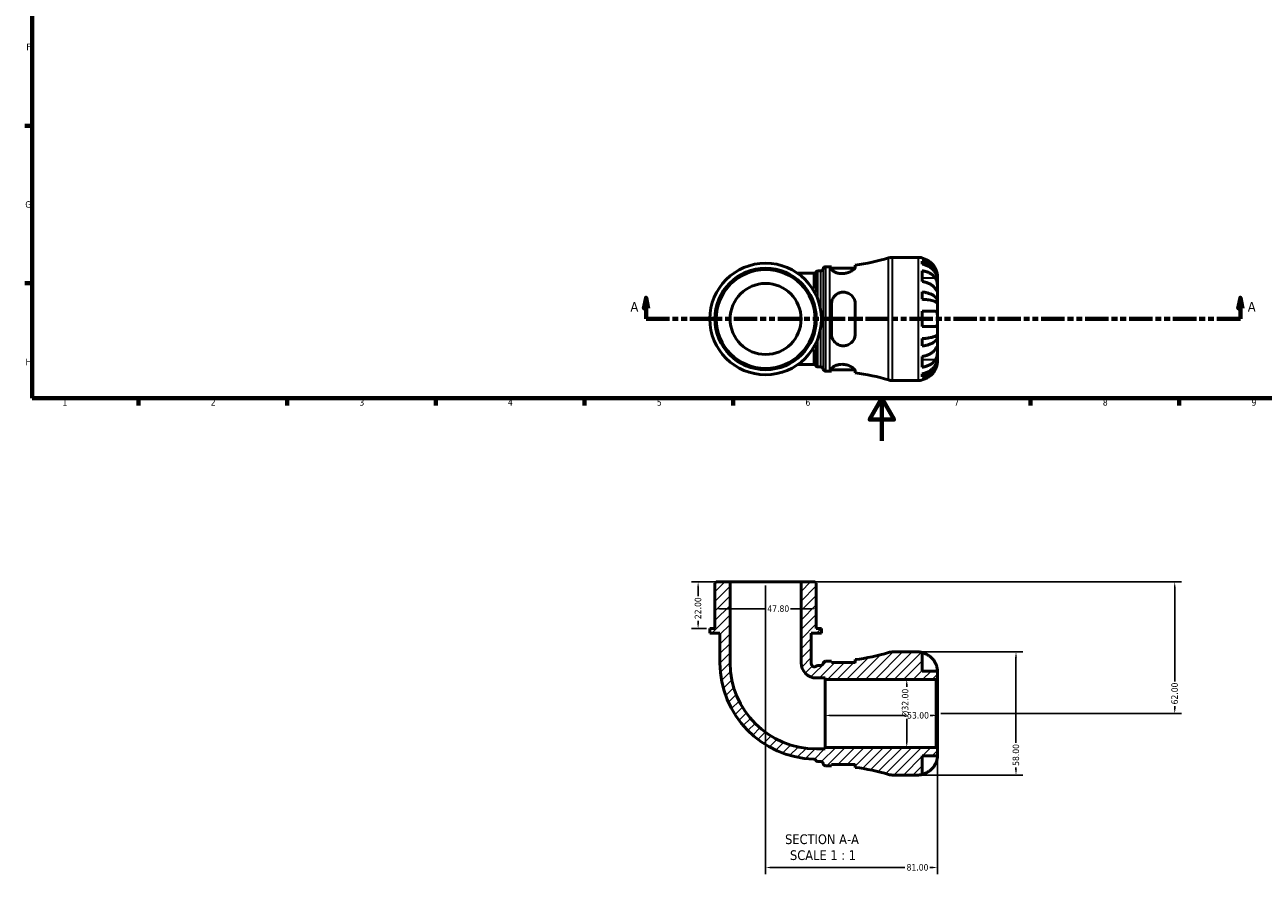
# Model space of a CAD drawing. Header units: millimetres. Extents: x 0 to 906, y -204 to 594.
# Tile 1 of 4: x 17 to 600, y -204 to 196. Entities that reach past the tile are written whole.
import ezdxf

# ---------------------------------------------------------------- set-up
doc = ezdxf.new("R2010")
doc.units = ezdxf.units.MM
doc.linetypes.add('DOUBLE_DASH_CHAIN', pattern=[1.2403, 0.6614, -0.0827, 0.1654, -0.0827, 0.1654, -0.0827])
for name, color, linetype, lineweight in [('Border (ANSI)', 7, 'Continuous', 70), ('Dimension (ANSI)', 7, 'Continuous', 25), ('Hatch (ANSI)', 7, 'Continuous', 18), ('Section Line (ANSI)', 7, 'DOUBLE_DASH_CHAIN', 70), ('Symbol (ANSI)', 7, 'Continuous', 25), ('Visible (ANSI)', 7, 'Continuous', 50), ('Visible Narrow (ANSI)', 7, 'Continuous', 35)]:
    doc.layers.add(name, color=color, linetype=linetype, lineweight=lineweight)
doc.styles.add('Label Text (ANSI)', font='tahoma.ttf')
doc.styles.add('Note Text (ANSI)', font='tahoma.ttf')
doc.dimstyles.new('Default - mm (ANSI)', dxfattribs={"dimtxt": 3.048, "dimasz": 2.5, "dimexe": 3.175, "dimexo": 1.6002, "dimgap": 0.8, "dimtad": 0, "dimtoh": 1, "dimrnd": 1e-08, "dimzin": 4, "dimdsep": 46, "dimtxsty": 'Note Text (ANSI)', "dimcen": 0.09, "dimdle": 10, "dimclrd": 256, "dimclre": 256, "dimclrt": 230, "dimadec": 1, "dimazin": 1, "dimtfac": 1, "dimtofl": 0, "dimtmove": 0, "dimatfit": 3, "dimfxl": 1, "dimtolj": 1, "dimtzin": 4, "dimlwd": -1, "dimlwe": -1, "dimarcsym": 0})

# ---------------------------------------------------------------- blocks, each defined once
blk = doc.blocks.new('Borders Default Border')
at = {"layer": 'Border (ANSI)'}
for p, q in [((20, 148.5), (16.55, 148.5)), ((20, 74.25), (16.55, 74.25)), ((70.08, 20), (70.08, 16.55)), ((140.17, 20), (140.17, 16.55)), ((210.25, 20), (210.25, 16.55)), ((280.33, 20), (280.33, 16.55)), ((350.42, 20), (350.42, 16.55)), ((490.58, 20), (490.58, 16.55)), ((560.67, 20), (560.67, 16.55))]:
    blk.add_line(p, q, dxfattribs=at)
at = {"layer": 'Border (ANSI)', "flags": 128}
for points in [[(20, 20), (20, 574), (821, 574), (821, 20), (20, 20)], [(420.5, 0), (420.5, 20), (414.73, 10), (426.27, 10), (420.5, 20)]]:
    blk.add_lwpolyline(points, dxfattribs=at)
at = {"layer": 'Border (ANSI)', "color": 230, "true_color": 0xff0080, "char_height": 3.05, "attachment_point": 7, "style": 'Note Text (ANSI)'}
for s, insert in [('F', (17.29, 184.1)), ('G', (16.81, 109.79)), ('H', (16.97, 35.6)), ('1', (34.35, 16.55)), ('2', (104.2, 16.55)), ('3', (174.26, 16.49)), ('4', (244.23, 16.55)), ('5', (314.48, 16.49)), ('6', (384.49, 16.49)), ('7', (454.6, 16.55)), ('8', (524.63, 16.48)), ('9', (594.7, 16.49))]:
    blk.add_mtext(s, dxfattribs=dict(at, insert=insert))
blk = doc.blocks.new('2dTransSection0')
at = {"layer": 'Section Line (ANSI)', "linetype": 'Continuous'}
for p, q in [((309.36, 67.4), (308.36, 62.4)), ((309.36, 62.4), (309.36, 67.4)), ((310.36, 62.4), (309.36, 67.4)), ((589.46, 67.4), (588.46, 62.4)), ((589.46, 62.4), (589.46, 67.4)), ((590.46, 62.4), (589.46, 67.4)), ((308.36, 62.4), (310.36, 62.4)), ((309.36, 57.4), (309.36, 62.4)), ((588.46, 62.4), (590.46, 62.4)), ((589.46, 57.4), (589.46, 62.4)), ((309.36, 57.4), (320.45, 57.4)), ((578.37, 57.4), (589.46, 57.4))]:
    blk.add_line(p, q, dxfattribs=at)
at = {"layer": 'Section Line (ANSI)', "linetype": 'DOUBLE_DASH_CHAIN', "ltscale": 16.683697}
blk.add_line((309.36, 57.4), (589.46, 57.4), dxfattribs=at)
at = {"layer": 'Section Line (ANSI)', "linetype": 'Continuous', "flags": 128}
for points in [[(310.36, 62.4), (309.36, 67.4), (308.36, 62.4), (310.36, 62.4)], [(590.46, 62.4), (589.46, 67.4), (588.46, 62.4), (590.46, 62.4)]]:
    blk.add_lwpolyline(points, dxfattribs=at)
at = {"layer": 'Section Line (ANSI)'}
for points in [[(310.36, 62.4), (309.36, 67.4), (308.36, 62.4), (310.36, 62.4)], [(590.46, 62.4), (589.46, 67.4), (588.46, 62.4), (590.46, 62.4)]]:
    blk.add_solid(points, dxfattribs=at)
at = {"layer": 'Section Line (ANSI)', "char_height": 4.57, "attachment_point": 7, "style": 'Label Text (ANSI)'}
for insert in [(302, 60.9), (592.93, 60.9)]:
    blk.add_mtext('A', dxfattribs=dict(at, insert=insert))
blk = doc.blocks.new('*D7')
at = {"layer": 'Defpoints', "color": 0, "transparency": 16777216}
for p in [(437.69, -99.57), (437.69, -157.57), (483.69, -157.57)]:
    blk.add_point(p, dxfattribs=at)
at = {"layer": 'Dimension (ANSI)', "transparency": 16777216}
for p, q in [((439.29, -99.57), (486.87, -99.57)), ((483.69, -102.07), (483.69, -142.46)), ((439.29, -157.57), (486.87, -157.57)), ((483.69, -155.07), (483.69, -154.06))]:
    blk.add_line(p, q, dxfattribs=at)
for points in [[(483.28, -102.07), (484.11, -102.07), (483.69, -99.57)], [(483.28, -155.07), (484.11, -155.07), (483.69, -157.57)]]:
    blk.add_solid(points, dxfattribs=at)
at = {"layer": 'Dimension (ANSI)', "color": 230, "true_color": 0xff0080, "transparency": 16777216, "insert": (482.1, -153.26), "char_height": 3.048, "attachment_point": 1, "rotation": 90, "style": 'Note Text (ANSI)'}
blk.add_mtext('\\A1;58.00', dxfattribs=at)
blk = doc.blocks.new('*D8')
at = {"layer": 'Defpoints', "color": 0, "transparency": 16777216}
for p in [(432.21, -112.57), (446.11, -112.57), (446.11, -144.57)]:
    blk.add_point(p, dxfattribs=at)
at = {"layer": 'Dimension (ANSI)', "transparency": 16777216}
for p, q in [((444.51, -112.57), (429.03, -112.57)), ((432.21, -115.07), (432.21, -116.02)), ((432.21, -142.07), (432.21, -131.16)), ((444.51, -144.57), (429.03, -144.57))]:
    blk.add_line(p, q, dxfattribs=at)
for points in [[(431.79, -115.07), (432.62, -115.07), (432.21, -112.57)], [(431.79, -142.07), (432.62, -142.07), (432.21, -144.57)]]:
    blk.add_solid(points, dxfattribs=at)
at = {"layer": 'Dimension (ANSI)', "color": 230, "true_color": 0xff0080, "transparency": 16777216, "insert": (429.91, -130.36), "char_height": 3.048, "attachment_point": 1, "rotation": 90, "style": 'Note Text (ANSI)'}
blk.add_mtext('\\A1;\\fAIGDT|b0|i0;\\H3.0480;\\ln\\fTahoma|b0|i0;\\H3.0480;32.00', dxfattribs=at)
blk = doc.blocks.new('*D9')
at = {"layer": 'Defpoints', "color": 0, "transparency": 16777216}
for p in [(393.69, -128.57), (446.69, -128.57), (446.69, -129.49)]:
    blk.add_point(p, dxfattribs=at)
at = {"layer": 'Dimension (ANSI)', "transparency": 16777216}
for p, q in [((396.19, -129.49), (431.58, -129.49)), ((444.19, -129.49), (443.18, -129.49))]:
    blk.add_line(p, q, dxfattribs=at)
for points in [[(396.19, -129.07), (396.19, -129.9), (393.69, -129.49)], [(444.19, -129.07), (444.19, -129.9), (446.69, -129.49)]]:
    blk.add_solid(points, dxfattribs=at)
at = {"layer": 'Dimension (ANSI)', "color": 230, "true_color": 0xff0080, "transparency": 16777216, "insert": (432.38, -127.9), "char_height": 3.048, "attachment_point": 1, "style": 'Note Text (ANSI)'}
blk.add_mtext('\\A1;53.00', dxfattribs=at)
blk = doc.blocks.new('*D10')
at = {"layer": 'Defpoints', "color": 0, "transparency": 16777216}
for p in [(382.42, -66.57), (446.69, -128.57), (558.51, -128.57)]:
    blk.add_point(p, dxfattribs=at)
at = {"layer": 'Dimension (ANSI)', "transparency": 16777216}
for p, q in [((384.02, -66.57), (561.68, -66.57)), ((558.51, -69.07), (558.51, -113.42)), ((558.51, -126.07), (558.51, -125.1)), ((448.29, -128.57), (561.68, -128.57))]:
    blk.add_line(p, q, dxfattribs=at)
for points in [[(558.09, -69.07), (558.92, -69.07), (558.51, -66.57)], [(558.09, -126.07), (558.92, -126.07), (558.51, -128.57)]]:
    blk.add_solid(points, dxfattribs=at)
at = {"layer": 'Dimension (ANSI)', "color": 230, "true_color": 0xff0080, "transparency": 16777216, "insert": (556.92, -124.3), "char_height": 3.048, "attachment_point": 1, "rotation": 90, "style": 'Note Text (ANSI)'}
blk.add_mtext('\\A1;62.00', dxfattribs=at)
blk = doc.blocks.new('*D11')
at = {"layer": 'Defpoints', "color": 0, "transparency": 16777216}
for p in [(348.96, -66.57), (333.88, -88.57), (339.4, -88.57)]:
    blk.add_point(p, dxfattribs=at)
at = {"layer": 'Dimension (ANSI)', "transparency": 16777216}
for p, q in [((347.36, -66.57), (330.71, -66.57)), ((333.88, -69.07), (333.88, -73.26)), ((333.88, -86.07), (333.88, -84.89)), ((337.8, -88.57), (330.71, -88.57))]:
    blk.add_line(p, q, dxfattribs=at)
for points in [[(333.46, -69.07), (334.3, -69.07), (333.88, -66.57)], [(333.46, -86.07), (334.3, -86.07), (333.88, -88.57)]]:
    blk.add_solid(points, dxfattribs=at)
at = {"layer": 'Dimension (ANSI)', "color": 230, "true_color": 0xff0080, "transparency": 16777216, "insert": (332.29, -84.09), "char_height": 3.048, "attachment_point": 1, "rotation": 90, "style": 'Note Text (ANSI)'}
blk.add_mtext('\\A1;22.00', dxfattribs=at)
blk = doc.blocks.new('*D12')
at = {"layer": 'Defpoints', "color": 0, "transparency": 16777216}
for p in [(341.79, -79.21), (389.6, -79.21), (389.6, -79.21)]:
    blk.add_point(p, dxfattribs=at)
at = {"layer": 'Dimension (ANSI)', "transparency": 16777216}
for p, q in [((344.29, -79.21), (365.71, -79.21)), ((387.1, -79.21), (377.48, -79.21))]:
    blk.add_line(p, q, dxfattribs=at)
for points in [[(344.29, -78.79), (344.29, -79.62), (341.79, -79.21)], [(387.1, -78.79), (387.1, -79.62), (389.6, -79.21)]]:
    blk.add_solid(points, dxfattribs=at)
at = {"layer": 'Dimension (ANSI)', "color": 230, "true_color": 0xff0080, "transparency": 16777216, "insert": (366.51, -77.61), "char_height": 3.048, "attachment_point": 1, "style": 'Note Text (ANSI)'}
blk.add_mtext('\\A1;47.80', dxfattribs=at)
blk = doc.blocks.new('*D13')
at = {"layer": 'Defpoints', "color": 0, "transparency": 16777216}
for p in [(365.69, -66.57), (446.69, -145.15), (446.69, -201.17)]:
    blk.add_point(p, dxfattribs=at)
at = {"layer": 'Dimension (ANSI)', "transparency": 16777216}
for p, q in [((365.69, -68.17), (365.69, -204.35)), ((446.69, -146.75), (446.69, -204.35)), ((368.19, -201.17), (431.34, -201.17)), ((444.19, -201.17), (443.04, -201.17))]:
    blk.add_line(p, q, dxfattribs=at)
for points in [[(368.19, -200.76), (368.19, -201.59), (365.69, -201.17)], [(444.19, -200.76), (444.19, -201.59), (446.69, -201.17)]]:
    blk.add_solid(points, dxfattribs=at)
at = {"layer": 'Dimension (ANSI)', "color": 230, "true_color": 0xff0080, "transparency": 16777216, "insert": (432.14, -199.58), "char_height": 3.048, "attachment_point": 1, "style": 'Note Text (ANSI)'}
blk.add_mtext('\\A1;81.00', dxfattribs=at)

msp = doc.modelspace()

# ---------------------------------------------------------------- hatches: boundary and pattern name
at = {"layer": 'Hatch (ANSI)'}
h = msp.add_hatch(dxfattribs=at)
h.set_pattern_fill('ANSI31', color=256, scale=25.4, style=0)
h.set_pattern_definition([(45, (0, 0), (-2.245064, 2.245064), [])])
edge = h.paths.add_edge_path()
edge.add_ellipse((425.307, -151.774), major_axis=(-1.684, -5.55), ratio=1, start_angle=0, end_angle=16.878833)
edge.add_line((425.307, -157.574), (437.694, -157.574))
edge.add_ellipse((437.694, -148.574), major_axis=(0, -9), ratio=1, start_angle=0, end_angle=11.536959)
edge.add_line((439.494, -157.392), (439.494, -148.574))
edge.add_line((439.494, -148.574), (446.694, -148.574))
edge.add_line((446.694, -148.574), (446.694, -145.154))
edge.add_line((446.694, -145.154), (446.114, -144.574))
edge.add_line((446.114, -144.574), (393.694, -144.574))
edge.add_line((393.694, -144.574), (393.694, -145.305))
edge.add_line((393.694, -145.305), (389.629, -145.305))
edge.add_ellipse((389.629, -104.639), major_axis=(0, -40.666), ratio=1, start_angle=270, end_angle=360, ccw=False)
edge.add_line((348.963, -104.639), (348.963, -66.574))
edge.add_line((348.963, -66.574), (342.372, -66.574))
edge.add_line((342.372, -66.574), (341.792, -67.154))
edge.add_line((341.792, -67.154), (341.792, -88.574))
edge.add_line((341.792, -88.574), (339.402, -88.574))
edge.add_line((339.402, -88.574), (339.402, -90.774))
edge.add_line((339.402, -90.774), (344.182, -90.774))
edge.add_line((344.182, -90.774), (344.182, -104.639))
edge.add_ellipse((389.629, -104.639), major_axis=(-45.446, 0), ratio=1, start_angle=0, end_angle=88.37673)
edge.add_spline(control_points=[(388.341, -150.067), (388.46, -150.07), (388.577, -150.092), (388.802, -150.17), (388.907, -150.226), (389.124, -150.387), (389.226, -150.501), (389.303, -150.63)], knot_values=[-0.1165758, -0.1165758, -0.1165758, -0.1165758, -0.0809453, -0.0809453, -0.0453148, -0.0453148, 0, 0, 0, 0], degree=3, periodic=0)
edge.add_spline(control_points=[(389.303, -150.63), (389.366, -150.734), (389.444, -150.827), (389.631, -150.991), (389.74, -151.059), (389.998, -151.164), (390.147, -151.194), (390.298, -151.194)], knot_values=[-0.1198942, -0.1198942, -0.1198942, -0.1198942, -0.0835517, -0.0835517, -0.0453148, -0.0453148, 0, 0, 0, 0], degree=3, periodic=0)
edge.add_line((390.298, -151.194), (391.667, -151.194))
edge.add_ellipse((391.667, -152.354), major_axis=(0, 1.16), ratio=1, start_angle=277.180756, end_angle=360, ccw=False)
edge.add_ellipse((393.969, -152.064), major_axis=(-1.151, -0.145), ratio=1, start_angle=0, end_angle=82.819244)
edge.add_line((393.969, -153.224), (395.989, -153.224))
edge.add_ellipse((395.989, -248.401), major_axis=(0, 95.177), ratio=1, start_angle=359.554522, end_angle=360, ccw=False)
edge.add_line((396.729, -153.227), (396.729, -152.584))
edge.add_line((396.729, -152.584), (407.929, -152.584))
edge.add_line((407.929, -152.584), (407.929, -153.976))
edge.add_ellipse((395.989, -248.401), major_axis=(11.94, 94.425), ratio=1, start_angle=350.327932, end_angle=360, ccw=False)
edge = h.paths.add_edge_path()
edge.add_ellipse((425.307, -105.374), major_axis=(0, 5.8), ratio=1, start_angle=0, end_angle=16.878833)
edge.add_ellipse((395.989, -8.747), major_axis=(27.635, -91.077), ratio=1, start_angle=350.327932, end_angle=360, ccw=False)
edge.add_line((407.929, -103.172), (407.929, -104.564))
edge.add_line((407.929, -104.564), (396.729, -104.564))
edge.add_line((396.729, -104.564), (396.729, -103.921))
edge.add_ellipse((395.989, -8.747), major_axis=(0.74, -95.174), ratio=1, start_angle=359.554522, end_angle=360, ccw=False)
edge.add_line((395.989, -103.924), (393.969, -103.924))
edge.add_ellipse((393.969, -105.084), major_axis=(0, 1.16), ratio=1, start_angle=0, end_angle=82.819244)
edge.add_ellipse((391.667, -104.794), major_axis=(1.151, -0.145), ratio=1, start_angle=277.180756, end_angle=360, ccw=False)
edge.add_line((391.667, -105.954), (390.273, -105.954))
edge.add_ellipse((390.273, -107.114), major_axis=(0, 1.16), ratio=1, start_angle=0, end_angle=44.110988)
edge.add_spline(control_points=[(389.466, -106.281), (389.399, -106.345), (389.325, -106.401), (389.166, -106.495), (389.081, -106.532), (388.848, -106.602), (388.696, -106.617), (388.396, -106.588), (388.249, -106.544), (387.982, -106.403), (387.864, -106.307), (387.767, -106.191)], knot_values=[-0.191387, -0.191387, -0.191387, -0.191387, -0.1636656, -0.1636656, -0.1359443, -0.1359443, -0.0906295, -0.0906295, -0.0453148, -0.0453148, 0, 0, 0, 0], degree=3, periodic=0)
edge.add_ellipse((389.629, -104.639), major_axis=(-1.861, -1.552), ratio=1, start_angle=320.17745, end_angle=360, ccw=False)
edge.add_line((387.205, -104.639), (387.205, -90.774))
edge.add_line((387.205, -90.774), (391.985, -90.774))
edge.add_line((391.985, -90.774), (391.985, -88.574))
edge.add_line((391.985, -88.574), (389.595, -88.574))
edge.add_line((389.595, -88.574), (389.595, -67.154))
edge.add_line((389.595, -67.154), (389.015, -66.574))
edge.add_line((389.015, -66.574), (382.425, -66.574))
edge.add_line((382.425, -66.574), (382.425, -104.639))
edge.add_ellipse((389.629, -104.639), major_axis=(-7.204, 0), ratio=1, start_angle=0, end_angle=90)
edge.add_line((389.629, -111.843), (393.694, -111.843))
edge.add_line((393.694, -111.843), (393.694, -112.574))
edge.add_line((393.694, -112.574), (446.114, -112.574))
edge.add_line((446.114, -112.574), (446.694, -111.994))
edge.add_line((446.694, -111.994), (446.694, -108.574))
edge.add_line((446.694, -108.574), (439.494, -108.574))
edge.add_line((439.494, -108.574), (439.494, -99.756))
edge.add_ellipse((437.694, -108.574), major_axis=(1.8, 8.818), ratio=1, start_angle=0, end_angle=11.536959)
edge.add_line((437.694, -99.574), (425.307, -99.574))

# ---------------------------------------------------------------- linework, layer by layer
at = {"layer": 'Visible (ANSI)'}
for p, q in [((393.969, 82.051), (395.989, 82.051)), ((396.729, 82.054), (396.729, 81.027)), ((407.929, 81.808), (407.929, 82.803)), ((425.307, 86.401), (437.694, 86.401)), ((439.494, 86.219), (439.494, 85.993)), ((439.494, 84.686), (439.494, 83.253)), ((388.318, 78.912), (380.81, 78.912)), ((390.297, 80.021), (391.667, 80.021)), ((396.729, 81.411), (407.798, 81.411)), ((439.494, 80.164), (439.494, 75.073)), ((446.694, 76.114), (446.676, 76.114)), ((446.694, 76.114), (446.694, 77.401)), ((446.694, 75.624), (446.694, 76.114)), ((439.494, 70.136), (439.494, 66.676)), ((446.694, 71.543), (446.694, 75.624)), ((446.694, 65.642), (446.694, 71.543)), ((396.729, 64.441), (396.729, 50.361)), ((407.929, 50.361), (407.929, 64.441)), ((446.694, 65.642), (445.368, 65.642)), ((446.694, 64.459), (446.694, 65.642)), ((446.694, 57.401), (446.694, 64.459)), ((439.494, 61.001), (439.494, 53.801)), ((446.694, 50.342), (446.694, 57.401)), ((439.494, 48.126), (439.494, 44.666)), ((446.694, 49.16), (445.368, 49.16)), ((446.694, 49.16), (446.694, 50.342)), ((446.694, 43.259), (446.694, 49.16)), ((446.694, 39.178), (446.694, 43.259)), ((380.81, 35.89), (388.318, 35.89)), ((439.494, 39.729), (439.494, 34.637)), ((446.694, 38.688), (446.676, 38.688)), ((446.694, 38.688), (446.694, 39.178)), ((446.694, 37.401), (446.694, 38.688)), ((390.297, 34.781), (391.667, 34.781)), ((393.969, 32.751), (395.989, 32.751)), ((396.729, 33.775), (396.729, 32.748)), ((396.729, 33.391), (407.798, 33.391)), ((407.929, 31.999), (407.929, 32.994)), ((439.494, 31.549), (439.494, 30.116)), ((425.307, 28.401), (437.694, 28.401)), ((439.494, 28.809), (439.494, 28.583)), ((342.372, -66.574), (341.792, -67.154)), ((341.792, -67.154), (341.792, -88.574)), ((348.963, -66.574), (342.372, -66.574)), ((348.963, -104.639), (348.963, -66.574)), ((382.425, -66.574), (348.963, -66.574)), ((389.015, -66.574), (382.425, -66.574)), ((382.425, -66.574), (382.425, -104.639)), ((389.595, -67.154), (389.015, -66.574)), ((389.595, -88.574), (389.595, -67.154)), ((341.792, -88.574), (339.402, -88.574)), ((339.402, -88.574), (339.402, -90.774)), ((339.402, -90.774), (344.182, -90.774)), ((344.182, -90.774), (344.182, -104.639)), ((387.205, -104.639), (387.205, -90.774)), ((387.205, -90.774), (391.985, -90.774)), ((391.985, -88.574), (389.595, -88.574)), ((391.985, -90.774), (391.985, -88.574)), ((395.989, -103.924), (393.969, -103.924)), ((396.729, -104.564), (396.729, -103.921)), ((407.929, -104.564), (396.729, -104.564)), ((407.929, -103.172), (407.929, -104.564)), ((437.694, -99.574), (425.307, -99.574)), ((439.494, -108.574), (439.494, -99.756)), ((391.667, -105.954), (390.273, -105.954)), ((446.694, -108.574), (439.494, -108.574)), ((446.694, -111.994), (446.694, -108.574)), ((389.629, -111.843), (393.694, -111.843)), ((393.694, -111.843), (393.694, -112.574)), ((393.694, -112.574), (446.114, -112.574)), ((393.694, -144.574), (393.694, -112.574)), ((446.114, -112.574), (446.694, -111.994)), ((446.114, -112.574), (446.114, -144.574)), ((446.694, -145.154), (446.694, -111.994)), ((393.694, -145.305), (389.629, -145.305)), ((446.114, -144.574), (393.694, -144.574)), ((393.694, -144.574), (393.694, -145.305)), ((446.694, -145.154), (446.114, -144.574)), ((446.694, -148.574), (446.694, -145.154)), ((390.298, -151.194), (391.667, -151.194)), ((439.494, -157.392), (439.494, -148.574)), ((439.494, -148.574), (446.694, -148.574)), ((393.969, -153.224), (395.989, -153.224)), ((396.729, -153.227), (396.729, -152.584)), ((396.729, -152.584), (407.929, -152.584)), ((407.929, -152.584), (407.929, -153.976)), ((425.307, -157.574), (437.694, -157.574))]:
    msp.add_line(p, q, dxfattribs=at)
for radius in [26.292, 23.901, 23.322, 16.731]:
    msp.add_circle((365.694, 57.401), radius, dxfattribs=at)
for centre, radius, start, end in [((393.969, 80.891), 1.16, 90, 172.819244), ((395.989, 177.228), 95.177, 270, 270.445478), ((395.989, 177.228), 95.177, 277.206765, 286.878833), ((425.307, 80.601), 5.8, 90, 106.878833), ((437.694, 77.401), 9, 78.463041, 90), ((391.667, 81.181), 1.16, 270, 352.819244), ((391.667, 33.621), 1.16, 7.180756, 90), ((393.969, 33.911), 1.16, 187.180756, 270), ((395.989, -62.426), 95.177, 89.554522, 90), ((395.989, -62.426), 95.177, 73.121167, 82.793235), ((425.307, 34.201), 5.8, 253.121167, 270), ((437.694, 37.401), 9, 270, 281.536959), ((389.629, -104.639), 45.446, 180, 268.37673), ((389.629, -104.639), 40.666, 180, 270), ((389.629, -104.639), 7.204, 180, 270), ((389.629, -104.639), 2.424, 180, 219.82255), ((391.667, -104.794), 1.16, 270, 352.819244), ((393.969, -105.084), 1.16, 90, 172.819244), ((395.989, -8.747), 95.177, 270, 270.445478), ((395.989, -8.747), 95.177, 277.206765, 286.878833), ((425.307, -105.374), 5.8, 90, 106.878833), ((437.694, -108.574), 9, 78.463041, 90), ((390.273, -107.114), 1.16, 90, 134.110988), ((391.667, -152.354), 1.16, 7.180756, 90), ((393.969, -152.064), 1.16, 187.180756, 270), ((395.989, -248.401), 95.177, 89.554522, 90), ((395.989, -248.401), 95.177, 73.121167, 82.793235), ((425.307, -151.774), 5.8, 253.121167, 270), ((437.694, -148.574), 9, 270, 281.536959)]:
    msp.add_arc(centre, radius, start, end, dxfattribs=at)
for points, knots in [([(407.929, 81.808), (407.929, 81.74), (407.914, 81.667), (407.807, 81.381), (407.627, 81.141), (407.027, 80.565), (406.557, 80.223), (405.438, 79.608), (404.8, 79.333), (403.557, 78.976), (402.99, 78.866), (401.872, 78.769), (401.339, 78.774), (400.222, 78.89), (399.662, 79.015), (398.552, 79.38), (398.038, 79.636), (397.225, 80.178), (396.94, 80.465), (396.756, 80.831), (396.729, 80.932), (396.729, 81.027)], [-1.976537, -1.976537, -1.976537, -1.976537, -1.9030487, -1.9030487, -1.7054356, -1.7054356, -1.457634, -1.457634, -1.2250225, -1.2250225, -1.0491036, -1.0491036, -0.8871083, -0.8871083, -0.6981528, -0.6981528, -0.4672574, -0.4672574, -0.2235738, -0.2235738, -0.1232095, -0.1232095, -0.1232095, -0.1232095]), ([(445.818, 81.001), (445.635, 81.389), (445.415, 81.781), (444.83, 82.663), (444.438, 83.136), (443.651, 83.926), (443.184, 84.318), (442.178, 84.994), (441.639, 85.278), (440.629, 85.698), (440.068, 85.875), (439.494, 85.993)], [4.42788405, 4.42788405, 4.42788405, 4.42788405, 4.5512464, 4.5512464, 4.71913293, 4.71913293, 4.88586959, 4.88586959, 5.05260626, 5.05260626, 5.21400469, 5.21400469, 5.21400469, 5.21400469]), ([(439.494, 84.686), (440.071, 84.571), (440.635, 84.399), (441.647, 83.993), (442.186, 83.719), (443.193, 83.066), (443.66, 82.688), (444.446, 81.926), (444.837, 81.471), (445.51, 80.493), (445.793, 79.969), (446.22, 78.971), (446.402, 78.404), (446.639, 77.246), (446.694, 76.655), (446.694, 76.114)], [0.1707461, 0.1707461, 0.1707461, 0.1707461, 0.33284, 0.33284, 0.4994944, 0.4994944, 0.6661487, 0.6661487, 0.8332087, 0.8332087, 1.0002688, 1.0002688, 1.1679728, 1.1679728, 1.3356767, 1.3356767, 1.3356767, 1.3356767]), ([(446.694, 75.624), (446.694, 76.106), (446.639, 76.632), (446.402, 77.662), (446.22, 78.167), (445.793, 79.055), (445.51, 79.521), (444.837, 80.392), (444.446, 80.796), (443.66, 81.475), (443.193, 81.811), (442.186, 82.392), (441.647, 82.636), (440.635, 82.998), (440.071, 83.151), (439.494, 83.253)], [4.0142509, 4.0142509, 4.0142509, 4.0142509, 4.1819549, 4.1819549, 4.3496588, 4.3496588, 4.5167189, 4.5167189, 4.6837789, 4.6837789, 4.8504333, 4.8504333, 5.0170876, 5.0170876, 5.1791816, 5.1791816, 5.1791816, 5.1791816]), ([(388.318, 78.912), (388.442, 78.912), (388.565, 78.933), (388.781, 79.002), (388.873, 79.05), (389.023, 79.147), (389.081, 79.196), (389.174, 79.286), (389.209, 79.328), (389.267, 79.402), (389.289, 79.435), (389.307, 79.466), (389.307, 79.466), (389.308, 79.467)], [10.6702702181, 10.6702702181, 10.6702702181, 10.6702702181, 10.6708858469, 10.6708858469, 10.6715126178, 10.6715126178, 10.6721393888, 10.6721393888, 10.6727661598, 10.6727661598, 10.6733929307, 10.6733929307, 10.6734040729, 10.6734040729, 10.6734040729, 10.6734040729]), ([(390.297, 80.021), (390.173, 80.021), (390.05, 80), (389.834, 79.931), (389.742, 79.883), (389.592, 79.787), (389.534, 79.737), (389.441, 79.647), (389.406, 79.605), (389.348, 79.53), (389.326, 79.497), (389.308, 79.467)], [6.28318792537, 6.28318792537, 6.28318792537, 6.28318792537, 6.28322681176, 6.28322681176, 6.28326652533, 6.28326652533, 6.2833062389, 6.2833062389, 6.28334595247, 6.28334595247, 6.28338649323, 6.28338649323, 6.28338649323, 6.28338649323]), ([(439.494, 80.164), (440.068, 80.081), (440.629, 79.955), (441.639, 79.658), (442.178, 79.457), (443.184, 78.98), (443.651, 78.703), (444.438, 78.144), (444.83, 77.81), (445.415, 77.186), (445.635, 76.908), (445.818, 76.634)], [0.17075309, 0.17075309, 0.17075309, 0.17075309, 0.33215152, 0.33215152, 0.49888818, 0.49888818, 0.66562485, 0.66562485, 0.83351137, 0.83351137, 0.95687373, 0.95687373, 0.95687373, 0.95687373]), ([(446.694, 77.401), (446.694, 77.401), (446.694, 77.434), (446.692, 77.569), (446.689, 77.676), (446.667, 78.034), (446.639, 78.327), (446.532, 78.922), (446.472, 79.189), (446.333, 79.681), (446.264, 79.897), (446.105, 80.34), (446.014, 80.566), (445.883, 80.86), (445.851, 80.931), (445.818, 81.001)], [-2.49913258, -2.49913258, -2.49913258, -2.49913258, -2.41505436, -2.41505436, -2.32384732, -2.32384732, -2.1841143, -2.1841143, -2.08674766, -2.08674766, -2.01440674, -2.01440674, -1.93994266, -1.93994266, -1.91637503, -1.91637503, -1.91637503, -1.91637503]), ([(445.818, 76.634), (445.877, 76.546), (445.933, 76.452), (446.084, 76.174), (446.171, 75.979), (446.327, 75.552), (446.395, 75.321), (446.528, 74.741), (446.582, 74.388), (446.664, 73.582), (446.681, 73.136), (446.695, 72.279), (446.694, 71.88), (446.694, 71.543)], [-0.58004807, -0.58004807, -0.58004807, -0.58004807, -0.5384523, -0.5384523, -0.46383793, -0.46383793, -0.3862639, -0.3862639, -0.27840269, -0.27840269, -0.14277912, -0.14277912, 0, 0, 0, 0]), ([(396.729, 64.441), (396.729, 64.651), (396.74, 64.86), (396.837, 65.715), (397.021, 66.34), (397.618, 67.55), (398.05, 68.124), (399.071, 69.043), (399.642, 69.401), (400.783, 69.851), (401.32, 69.977), (402.422, 70.067), (402.97, 70.03), (404.164, 69.775), (404.782, 69.517), (406.007, 68.739), (406.577, 68.174), (407.41, 66.905), (407.693, 66.214), (407.896, 65.137), (407.929, 64.791), (407.929, 64.441)], [-1.9566469, -1.9566469, -1.9566469, -1.9566469, -1.8907363, -1.8907363, -1.685466, -1.685466, -1.4592397, -1.4592397, -1.2519448, -1.2519448, -1.0855647, -1.0855647, -0.9191225, -0.9191225, -0.710223, -0.710223, -0.4527267, -0.4527267, -0.2140161, -0.2140161, -0.1042525, -0.1042525, -0.1042525, -0.1042525]), ([(445.818, 71.543), (445.635, 71.817), (445.415, 72.095), (444.83, 72.718), (444.438, 73.052), (443.651, 73.612), (443.184, 73.889), (442.178, 74.366), (441.639, 74.567), (440.629, 74.864), (440.068, 74.99), (439.494, 75.073)], [4.42788405, 4.42788405, 4.42788405, 4.42788405, 4.5512464, 4.5512464, 4.71913293, 4.71913293, 4.88586959, 4.88586959, 5.05260626, 5.05260626, 5.21400469, 5.21400469, 5.21400469, 5.21400469]), ([(439.494, 70.136), (440.071, 70.076), (440.635, 69.985), (441.647, 69.772), (442.186, 69.629), (443.193, 69.287), (443.66, 69.088), (444.446, 68.689), (444.837, 68.451), (445.51, 67.938), (445.793, 67.663), (446.22, 67.14), (446.402, 66.843), (446.639, 66.236), (446.694, 65.926), (446.694, 65.642)], [0.1707461, 0.1707461, 0.1707461, 0.1707461, 0.33284, 0.33284, 0.4994944, 0.4994944, 0.6661487, 0.6661487, 0.8332087, 0.8332087, 1.0002688, 1.0002688, 1.1679728, 1.1679728, 1.3356767, 1.3356767, 1.3356767, 1.3356767]), ([(446.694, 71.543), (446.694, 71.36), (446.694, 71.197), (446.692, 70.908), (446.691, 70.786), (446.675, 70.564), (446.657, 70.495), (446.581, 70.483), (446.526, 70.533), (446.388, 70.705), (446.32, 70.8), (446.163, 71.027), (446.075, 71.158), (445.927, 71.38), (445.873, 71.46), (445.818, 71.543)], [0, 0, 0, 0, 0.07774953, 0.07774953, 0.16081914, 0.16081914, 0.27783798, 0.27783798, 0.3882896, 0.3882896, 0.46542959, 0.46542959, 0.54035429, 0.54035429, 0.57953204, 0.57953204, 0.57953204, 0.57953204]), ([(446.694, 64.459), (446.694, 64.599), (446.639, 64.752), (446.402, 65.052), (446.22, 65.198), (445.793, 65.456), (445.51, 65.592), (444.837, 65.845), (444.446, 65.962), (443.66, 66.16), (443.193, 66.257), (442.186, 66.426), (441.647, 66.497), (440.635, 66.602), (440.071, 66.647), (439.494, 66.676)], [4.0142509, 4.0142509, 4.0142509, 4.0142509, 4.1819549, 4.1819549, 4.3496588, 4.3496588, 4.5167189, 4.5167189, 4.6837789, 4.6837789, 4.8504333, 4.8504333, 5.0170876, 5.0170876, 5.1791816, 5.1791816, 5.1791816, 5.1791816]), ([(439.494, 61.001), (440.068, 61.001), (440.629, 61.001), (441.639, 61.001), (442.178, 61.001), (443.184, 61.001), (443.651, 61.001), (444.438, 61.001), (444.83, 61.001), (445.415, 61.001), (445.635, 61.001), (445.818, 61.001)], [0.17075309, 0.17075309, 0.17075309, 0.17075309, 0.33215152, 0.33215152, 0.49888818, 0.49888818, 0.66562485, 0.66562485, 0.83351137, 0.83351137, 0.95687373, 0.95687373, 0.95687373, 0.95687373]), ([(445.818, 61.001), (445.819, 61.001), (445.821, 61.001), (445.912, 61), (445.995, 60.985), (446.138, 60.926), (446.2, 60.885), (446.325, 60.768), (446.384, 60.684), (446.523, 60.403), (446.582, 60.171), (446.664, 59.571), (446.681, 59.197), (446.695, 58.348), (446.694, 57.877), (446.694, 57.401)], [-0.58332629, -0.58332629, -0.58332629, -0.58332629, -0.58206847, -0.58206847, -0.51861604, -0.51861604, -0.4628074, -0.4628074, -0.39473272, -0.39473272, -0.27692423, -0.27692423, -0.14288351, -0.14288351, 0, 0, 0, 0]), ([(445.818, 53.801), (445.635, 53.801), (445.415, 53.801), (444.83, 53.801), (444.438, 53.801), (443.651, 53.801), (443.184, 53.801), (442.178, 53.801), (441.639, 53.801), (440.629, 53.801), (440.068, 53.801), (439.494, 53.801)], [4.42788405, 4.42788405, 4.42788405, 4.42788405, 4.5512464, 4.5512464, 4.71913293, 4.71913293, 4.88586959, 4.88586959, 5.05260626, 5.05260626, 5.21400469, 5.21400469, 5.21400469, 5.21400469]), ([(446.694, 57.401), (446.694, 57.108), (446.694, 56.817), (446.692, 56.22), (446.688, 55.92), (446.662, 55.236), (446.63, 54.882), (446.517, 54.398), (446.454, 54.237), (446.322, 54.032), (446.263, 53.968), (446.136, 53.875), (446.07, 53.843), (445.942, 53.808), (445.881, 53.801), (445.818, 53.801)], [0, 0, 0, 0, 0.08783311, 0.08783311, 0.18435408, 0.18435408, 0.32279749, 0.32279749, 0.41754463, 0.41754463, 0.47774931, 0.47774931, 0.53276241, 0.53276241, 0.57681269, 0.57681269, 0.57681269, 0.57681269]), ([(407.929, 50.361), (407.929, 50.127), (407.914, 49.894), (407.807, 49.043), (407.627, 48.45), (407.027, 47.22), (406.557, 46.612), (405.438, 45.649), (404.8, 45.281), (403.557, 44.868), (402.99, 44.77), (401.872, 44.754), (401.339, 44.823), (400.222, 45.135), (399.662, 45.399), (398.552, 46.161), (398.038, 46.691), (397.225, 47.933), (396.94, 48.653), (396.756, 49.724), (396.729, 50.042), (396.729, 50.361)], [-1.976537, -1.976537, -1.976537, -1.976537, -1.9030487, -1.9030487, -1.7054356, -1.7054356, -1.457634, -1.457634, -1.2250225, -1.2250225, -1.0491036, -1.0491036, -0.8871083, -0.8871083, -0.6981528, -0.6981528, -0.4672574, -0.4672574, -0.2235738, -0.2235738, -0.1232095, -0.1232095, -0.1232095, -0.1232095]), ([(439.494, 48.126), (440.071, 48.155), (440.635, 48.2), (441.647, 48.305), (442.186, 48.376), (443.193, 48.545), (443.66, 48.642), (444.446, 48.839), (444.837, 48.957), (445.51, 49.21), (445.793, 49.345), (446.22, 49.604), (446.402, 49.75), (446.639, 50.05), (446.694, 50.203), (446.694, 50.342)], [0.1707461, 0.1707461, 0.1707461, 0.1707461, 0.33284, 0.33284, 0.4994944, 0.4994944, 0.6661487, 0.6661487, 0.8332087, 0.8332087, 1.0002688, 1.0002688, 1.1679728, 1.1679728, 1.3356767, 1.3356767, 1.3356767, 1.3356767]), ([(446.694, 49.16), (446.694, 48.876), (446.639, 48.566), (446.402, 47.959), (446.22, 47.662), (445.793, 47.139), (445.51, 46.864), (444.837, 46.351), (444.446, 46.113), (443.66, 45.714), (443.193, 45.515), (442.186, 45.173), (441.647, 45.03), (440.635, 44.817), (440.071, 44.726), (439.494, 44.666)], [4.0142509, 4.0142509, 4.0142509, 4.0142509, 4.1819549, 4.1819549, 4.3496588, 4.3496588, 4.5167189, 4.5167189, 4.6837789, 4.6837789, 4.8504333, 4.8504333, 5.0170876, 5.0170876, 5.1791816, 5.1791816, 5.1791816, 5.1791816]), ([(439.494, 39.729), (440.068, 39.812), (440.629, 39.938), (441.639, 40.235), (442.178, 40.436), (443.184, 40.913), (443.651, 41.19), (444.438, 41.749), (444.83, 42.083), (445.415, 42.707), (445.635, 42.985), (445.818, 43.259)], [0.17075309, 0.17075309, 0.17075309, 0.17075309, 0.33215152, 0.33215152, 0.49888818, 0.49888818, 0.66562485, 0.66562485, 0.83351137, 0.83351137, 0.95687373, 0.95687373, 0.95687373, 0.95687373]), ([(445.818, 43.259), (445.877, 43.347), (445.933, 43.432), (446.084, 43.657), (446.171, 43.786), (446.327, 44.011), (446.395, 44.105), (446.528, 44.271), (446.582, 44.319), (446.664, 44.306), (446.681, 44.214), (446.695, 43.862), (446.694, 43.595), (446.694, 43.259)], [-0.58004807, -0.58004807, -0.58004807, -0.58004807, -0.5384523, -0.5384523, -0.46383793, -0.46383793, -0.3862639, -0.3862639, -0.27840269, -0.27840269, -0.14277912, -0.14277912, 0, 0, 0, 0]), ([(446.694, 43.259), (446.694, 43.076), (446.694, 42.873), (446.692, 42.422), (446.691, 42.172), (446.675, 41.544), (446.657, 41.159), (446.581, 40.405), (446.526, 40.044), (446.388, 39.459), (446.32, 39.229), (446.163, 38.804), (446.075, 38.61), (445.927, 38.339), (445.873, 38.251), (445.818, 38.168)], [0, 0, 0, 0, 0.07774953, 0.07774953, 0.16081914, 0.16081914, 0.27783798, 0.27783798, 0.3882896, 0.3882896, 0.46542959, 0.46542959, 0.54035429, 0.54035429, 0.57953204, 0.57953204, 0.57953204, 0.57953204]), ([(389.308, 35.335), (389.29, 35.365), (389.268, 35.398), (389.211, 35.472), (389.176, 35.513), (389.084, 35.604), (389.026, 35.653), (388.878, 35.75), (388.786, 35.797), (388.57, 35.868), (388.444, 35.89), (388.318, 35.89)], [17.7510039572, 17.7510039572, 17.7510039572, 17.7510039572, 17.7516358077, 17.7516358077, 17.7522676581, 17.7522676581, 17.7528995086, 17.7528995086, 17.7535313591, 17.7535313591, 17.7541632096, 17.7541632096, 17.7541632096, 17.7541632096]), ([(389.308, 35.335), (389.326, 35.306), (389.347, 35.273), (389.404, 35.199), (389.439, 35.158), (389.531, 35.067), (389.588, 35.018), (389.736, 34.922), (389.828, 34.874), (390.045, 34.803), (390.171, 34.781), (390.297, 34.781)], [3.14140650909, 3.14140650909, 3.14140650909, 3.14140650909, 3.14144622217, 3.14144622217, 3.14148593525, 3.14148593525, 3.14152564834, 3.14152564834, 3.14156536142, 3.14156536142, 3.14160507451, 3.14160507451, 3.14160507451, 3.14160507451]), ([(396.729, 33.775), (396.729, 33.837), (396.74, 33.903), (396.837, 34.181), (397.021, 34.415), (397.618, 34.912), (398.05, 35.176), (399.071, 35.613), (399.642, 35.79), (400.783, 35.987), (401.32, 36.029), (402.422, 36.003), (402.97, 35.935), (404.164, 35.678), (404.782, 35.466), (406.007, 34.916), (406.577, 34.564), (407.41, 33.904), (407.693, 33.595), (407.896, 33.207), (407.929, 33.095), (407.929, 32.994)], [-1.9566469, -1.9566469, -1.9566469, -1.9566469, -1.8907363, -1.8907363, -1.685466, -1.685466, -1.4592397, -1.4592397, -1.2519448, -1.2519448, -1.0855647, -1.0855647, -0.9191225, -0.9191225, -0.710223, -0.710223, -0.4527267, -0.4527267, -0.2140161, -0.2140161, -0.1042525, -0.1042525, -0.1042525, -0.1042525]), ([(439.494, 31.549), (440.071, 31.651), (440.635, 31.804), (441.647, 32.166), (442.186, 32.41), (443.193, 32.991), (443.66, 33.327), (444.446, 34.005), (444.837, 34.41), (445.51, 35.28), (445.793, 35.747), (446.22, 36.635), (446.402, 37.14), (446.639, 38.17), (446.694, 38.696), (446.694, 39.178)], [0.1707461, 0.1707461, 0.1707461, 0.1707461, 0.33284, 0.33284, 0.4994944, 0.4994944, 0.6661487, 0.6661487, 0.8332087, 0.8332087, 1.0002688, 1.0002688, 1.1679728, 1.1679728, 1.3356767, 1.3356767, 1.3356767, 1.3356767]), ([(446.694, 38.688), (446.694, 38.147), (446.639, 37.556), (446.402, 36.398), (446.22, 35.831), (445.793, 34.833), (445.51, 34.309), (444.837, 33.331), (444.446, 32.876), (443.66, 32.114), (443.193, 31.736), (442.186, 31.083), (441.647, 30.809), (440.635, 30.403), (440.071, 30.231), (439.494, 30.116)], [4.0142509, 4.0142509, 4.0142509, 4.0142509, 4.1819549, 4.1819549, 4.3496588, 4.3496588, 4.5167189, 4.5167189, 4.6837789, 4.6837789, 4.8504333, 4.8504333, 5.0170876, 5.0170876, 5.1791816, 5.1791816, 5.1791816, 5.1791816]), ([(445.818, 38.168), (445.635, 37.894), (445.415, 37.616), (444.83, 36.992), (444.438, 36.658), (443.651, 36.099), (443.184, 35.822), (442.178, 35.344), (441.639, 35.144), (440.629, 34.847), (440.068, 34.721), (439.494, 34.637)], [4.42788405, 4.42788405, 4.42788405, 4.42788405, 4.5512464, 4.5512464, 4.71913293, 4.71913293, 4.88586959, 4.88586959, 5.05260626, 5.05260626, 5.21400469, 5.21400469, 5.21400469, 5.21400469]), ([(445.818, 33.801), (445.885, 33.944), (445.949, 34.088), (446.099, 34.448), (446.18, 34.662), (446.328, 35.103), (446.394, 35.327), (446.528, 35.853), (446.582, 36.139), (446.664, 36.702), (446.681, 36.951), (446.695, 37.307), (446.694, 37.401), (446.694, 37.401)], [-0.57647647, -0.57647647, -0.57647647, -0.57647647, -0.52968676, -0.52968676, -0.46054026, -0.46054026, -0.38562403, -0.38562403, -0.27730827, -0.27730827, -0.14258086, -0.14258086, 0, 0, 0, 0]), ([(439.494, 28.809), (440.068, 28.927), (440.629, 29.104), (441.639, 29.524), (442.178, 29.808), (443.184, 30.484), (443.651, 30.876), (444.438, 31.666), (444.83, 32.139), (445.415, 33.021), (445.635, 33.413), (445.818, 33.801)], [0.17075309, 0.17075309, 0.17075309, 0.17075309, 0.33215152, 0.33215152, 0.49888818, 0.49888818, 0.66562485, 0.66562485, 0.83351137, 0.83351137, 0.95687373, 0.95687373, 0.95687373, 0.95687373]), ([(407.798, -104.564), (407.81, -104.543), (407.822, -104.523), (407.896, -104.38), (407.929, -104.268), (407.929, -104.167)], [-0.23216174, -0.23216174, -0.23216174, -0.23216174, -0.21401605, -0.21401605, -0.10425246, -0.10425246, -0.10425246, -0.10425246]), ([(439.494, -99.981), (440.068, -100.1), (440.629, -100.277), (441.639, -100.697), (442.178, -100.981), (443.184, -101.657), (443.651, -102.049), (444.438, -102.839), (444.83, -103.312), (445.415, -104.193), (445.635, -104.586), (445.818, -104.974)], [0.17075309, 0.17075309, 0.17075309, 0.17075309, 0.33215152, 0.33215152, 0.49888818, 0.49888818, 0.66562485, 0.66562485, 0.83351137, 0.83351137, 0.95687373, 0.95687373, 0.95687373, 0.95687373]), ([(445.818, -104.974), (445.819, -104.977), (445.821, -104.981), (445.912, -105.174), (445.995, -105.365), (446.138, -105.726), (446.2, -105.895), (446.325, -106.267), (446.384, -106.467), (446.523, -106.997), (446.582, -107.306), (446.664, -107.88), (446.681, -108.125), (446.695, -108.479), (446.694, -108.574), (446.694, -108.574)], [-0.58332629, -0.58332629, -0.58332629, -0.58332629, -0.58206847, -0.58206847, -0.51861604, -0.51861604, -0.4628074, -0.4628074, -0.39473272, -0.39473272, -0.27692423, -0.27692423, -0.14288351, -0.14288351, 0, 0, 0, 0]), ([(389.466, -106.281), (389.399, -106.345), (389.325, -106.401), (389.166, -106.495), (389.081, -106.532), (388.848, -106.602), (388.696, -106.617), (388.396, -106.588), (388.249, -106.544), (387.982, -106.403), (387.864, -106.307), (387.767, -106.191)], [-0.19138701, -0.19138701, -0.19138701, -0.19138701, -0.16366564, -0.16366564, -0.13594428, -0.13594428, -0.09062952, -0.09062952, -0.04531476, -0.04531476, 0, 0, 0, 0]), ([(388.341, -150.067), (388.46, -150.07), (388.577, -150.092), (388.802, -150.17), (388.907, -150.226), (389.124, -150.387), (389.226, -150.501), (389.303, -150.63)], [-0.11657581, -0.11657581, -0.11657581, -0.11657581, -0.08094528, -0.08094528, -0.04531476, -0.04531476, 0, 0, 0, 0]), ([(389.303, -150.63), (389.366, -150.734), (389.444, -150.827), (389.631, -150.991), (389.74, -151.059), (389.998, -151.164), (390.147, -151.194), (390.298, -151.194)], [-0.11989421, -0.11989421, -0.11989421, -0.11989421, -0.08355172, -0.08355172, -0.04531476, -0.04531476, 0, 0, 0, 0]), ([(446.694, -148.574), (446.694, -148.574), (446.694, -148.606), (446.692, -148.741), (446.689, -148.849), (446.667, -149.207), (446.639, -149.5), (446.532, -150.094), (446.472, -150.362), (446.333, -150.854), (446.264, -151.07), (446.105, -151.513), (446.014, -151.739), (445.883, -152.033), (445.851, -152.104), (445.818, -152.174)], [-2.49913258, -2.49913258, -2.49913258, -2.49913258, -2.41505436, -2.41505436, -2.32384732, -2.32384732, -2.1841143, -2.1841143, -2.08674766, -2.08674766, -2.01440674, -2.01440674, -1.93994266, -1.93994266, -1.91637503, -1.91637503, -1.91637503, -1.91637503]), ([(407.929, -152.981), (407.929, -152.913), (407.914, -152.84), (407.864, -152.705), (407.834, -152.645), (407.798, -152.584)], [-1.97653697, -1.97653697, -1.97653697, -1.97653697, -1.90304873, -1.90304873, -1.84872421, -1.84872421, -1.84872421, -1.84872421]), ([(445.818, -152.174), (445.635, -152.561), (445.415, -152.954), (444.83, -153.836), (444.438, -154.308), (443.651, -155.099), (443.184, -155.491), (442.178, -156.166), (441.639, -156.45), (440.629, -156.87), (440.068, -157.048), (439.494, -157.166)], [4.42788405, 4.42788405, 4.42788405, 4.42788405, 4.5512464, 4.5512464, 4.71913293, 4.71913293, 4.88586959, 4.88586959, 5.05260626, 5.05260626, 5.21400469, 5.21400469, 5.21400469, 5.21400469])]:
    msp.add_open_spline(points, degree=3, knots=knots, dxfattribs=at)
at = {"layer": 'Visible Narrow (ANSI)'}
for p, q in [((393.969, 81.747), (393.969, 33.054)), ((395.989, 33.054), (395.989, 81.747)), ((423.623, 29.005), (423.623, 85.797)), ((425.307, 86.044), (425.307, 28.758)), ((437.694, 28.758), (437.694, 86.044)), ((391.667, 63.015), (391.667, 79.966)), ((392.818, 80.745), (392.818, 34.057)), ((445.501, 76.634), (439.81, 76.634)), ((391.667, 34.836), (391.667, 51.787)), ((445.501, 38.168), (439.81, 38.168))]:
    msp.add_line(p, q, dxfattribs=at)
for points, knots in [([(388.316, 78.887), (388.313, 78.825), (388.31, 78.633), (388.296, 77.645), (388.283, 76.397), (388.248, 73.836), (388.233, 72.826), (388.212, 71.718)], [-10.5700187, -10.5700187, -10.5700187, -10.5700187, -10.1362466, -10.1362466, -9.2354764, -9.2354764, -8.765491, -8.765491, -8.765491, -8.765491]), ([(389.34, 69.825), (389.339, 69.893), (389.339, 69.96), (389.328, 71.975), (389.323, 73.725), (389.314, 76.874), (389.312, 78.159), (389.309, 79.168), (389.309, 79.364), (389.308, 79.434)], [8.4732652, 8.4732652, 8.4732652, 8.4732652, 8.4985851, 8.4985851, 9.2354764, 9.2354764, 10.1362466, 10.1362466, 10.5576073, 10.5576073, 10.5576073, 10.5576073]), ([(390.286, 67.869), (390.288, 69.783), (390.29, 71.555), (390.294, 75.935), (390.295, 78.032), (390.296, 79.598), (390.297, 79.884), (390.297, 79.981)], [-7.3727701, -7.3727701, -7.3727701, -7.3727701, -7.0863791, -7.0863791, -6.5654049, -6.5654049, -6.3405344, -6.3405344, -6.3405344, -6.3405344]), ([(390.297, 34.819), (390.296, 34.98), (390.296, 35.657), (390.294, 38.124), (390.293, 40.056), (390.29, 43.804), (390.288, 45.317), (390.286, 46.932)], [-3.0842586, -3.0842586, -3.0842586, -3.0842586, -2.7148534, -2.7148534, -2.2936614, -2.2936614, -2.0520222, -2.0520222, -2.0520222, -2.0520222]), ([(388.212, 43.084), (388.221, 42.596), (388.229, 42.128), (388.266, 39.847), (388.282, 38.359), (388.302, 36.74), (388.307, 36.297), (388.313, 35.991), (388.315, 35.938), (388.316, 35.911)], [-19.6598494, -19.6598494, -19.6598494, -19.6598494, -19.4526423, -19.4526423, -18.5976827, -18.5976827, -18.0467332, -18.0467332, -17.8544625, -17.8544625, -17.8544625, -17.8544625]), ([(389.308, 35.363), (389.308, 35.393), (389.309, 35.446), (389.31, 35.757), (389.311, 36.214), (389.315, 37.88), (389.318, 39.412), (389.328, 42.403), (389.332, 43.644), (389.34, 44.976)], [17.8668297, 17.8668297, 17.8668297, 17.8668297, 18.0467332, 18.0467332, 18.5976827, 18.5976827, 19.4526423, 19.4526423, 19.9516933, 19.9516933, 19.9516933, 19.9516933])]:
    msp.add_open_spline(points, degree=3, knots=knots, dxfattribs=at)

# ---------------------------------------------------------------- block references
msp.add_blockref('Borders Default Border', (0, 0))
at = {"layer": 'Section Line (ANSI)'}
msp.add_blockref('2dTransSection0', (0, 0), dxfattribs=at)

# ---------------------------------------------------------------- texts
at = {"layer": 'Symbol (ANSI)', "char_height": 4.572, "attachment_point": 7, "style": 'Label Text (ANSI)'}
for s, insert in [('SECTION A-A', (374.86, -190.216)), ('SCALE 1 : 1', (377.179, -197.729))]:
    msp.add_mtext(s, dxfattribs=dict(at, insert=insert))

# ---------------------------------------------------------------- dimensions: what is measured, and where the dimension line sits
at = {"layer": 'Dimension (ANSI)'}
for base, p1, p2, angle, override, picture, middle in [((333.881, -88.574), (348.963, -66.574), (339.402, -88.574), 270, {"dimtoh": 0, "dimdec": 2, "dimtp": 0, "dimtm": 0, "dimtdec": 2, "dimatfit": 1}, '*D11', (333.881, -79.074)), ((446.694, -201.172), (365.694, -66.574), (446.694, -145.154), 180, {"dimtoh": 0, "dimdec": 2, "dimtp": 0, "dimtm": 0, "dimtdec": 2, "dimatfit": 1}, '*D13', (437.194, -201.172)), ((558.507, -128.574), (382.425, -66.574), (446.694, -128.574), 90, {"dimtoh": 0, "dimdec": 2, "dimtp": 0, "dimtm": 0, "dimtdec": 2, "dimatfit": 1}, '*D10', (558.507, -119.264)), ((389.595, -79.207), (341.792, -79.207), (389.595, -79.207), 180, {"dimtoh": 0, "dimdec": 2, "dimse1": 1, "dimse2": 1, "dimtp": 0, "dimtm": 0, "dimtdec": 2, "dimatfit": 1}, '*D12', (371.599, -79.207)), ((483.694, -157.574), (437.694, -99.574), (437.694, -157.574), 90, {"dimtoh": 0, "dimdec": 2, "dimtp": 0, "dimtm": 0, "dimtdec": 2, "dimatfit": 1}, '*D7', (483.694, -148.264)), ((446.694, -129.486), (393.694, -128.574), (446.694, -128.574), 180, {"dimtoh": 0, "dimdec": 2, "dimse1": 1, "dimse2": 1, "dimtp": 0, "dimtm": 0, "dimtdec": 2, "dimatfit": 1}, '*D9', (437.384, -129.486))]:
    dim = msp.add_linear_dim(base=base, p1=p1, p2=p2, angle=angle, dimstyle='Default - mm (ANSI)', override=override, dxfattribs=at)
    dim.commit()
    dim.dimension.update_dxf_attribs({"geometry": picture, "text_midpoint": middle, "dimtype": 160})
dim = msp.add_linear_dim(base=(432.206, -112.574), p1=(446.114, -144.574), p2=(446.114, -112.574), angle=90, text='\\fAIGDT|b0|i0;\\H3.0480;\\ln\\fTahoma|b0|i0;\\H3.0480;<>', dimstyle='Default - mm (ANSI)', override={"dimtoh": 0, "dimdec": 2, "dimtp": 0, "dimtm": 0, "dimtdec": 2, "dimatfit": 1}, dxfattribs=at)
dim.commit()
dim.dimension.update_dxf_attribs({"geometry": '*D8', "text_midpoint": (432.206, -123.591), "dimtype": 160})

doc.saveas('drawing.dxf')
